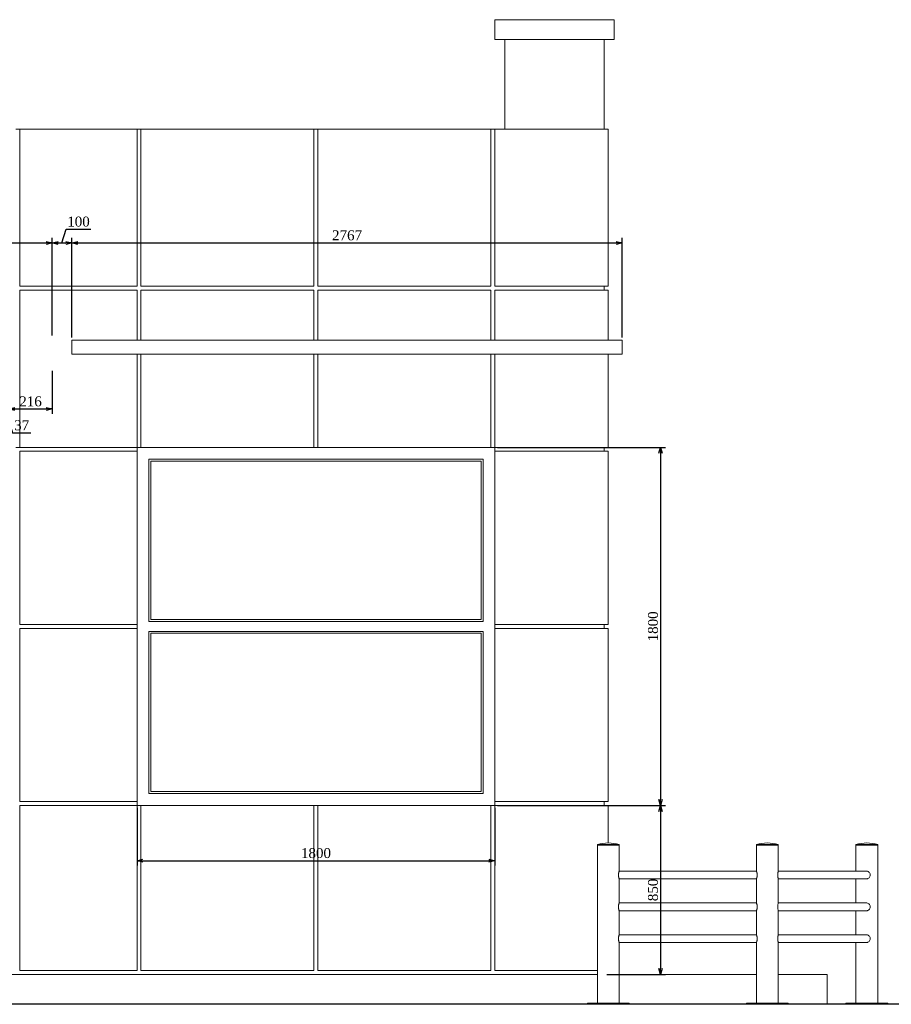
# Model space of a CAD drawing. Header units: millimetres. Extents: x -40905 to 78147, y -92581 to -42687.
# Tile 35 of 38: x 39280 to 43663, y -47637 to -42687. Entities that reach past the tile are written whole.
import ezdxf

# ---------------------------------------------------------------- set-up
doc = ezdxf.new("R2010")
doc.units = ezdxf.units.MM
doc.styles.get("Standard").update_dxf_attribs({"font": 'times.ttf'})
doc.dimstyles.new('ISO-25', dxfattribs={"dimscale": 50, "dimtxt": 2.5, "dimasz": 1.5, "dimexe": 1.25, "dimexo": 0.625, "dimtad": 1, "dimdec": 0, "dimtxsty": 'Standard', "dimblk": 'OPEN30', "dimcen": 2.5, "dimadec": 0, "dimazin": 0, "dimtfac": 1, "dimtdec": 0, "dimtmove": 0, "dimatfit": 3, "dimldrblk": 'OPEN30', "dimfxl": 1, "dimarcsym": 0})

# ---------------------------------------------------------------- blocks, each defined once
blk = doc.blocks.new('A$C58DC4B83')
at = {"color": 0, "linetype": 'Continuous', "lineweight": 0, "extrusion": (0, 1, 0)}
for p, q in [((-13556.6, -19834.3), (-13556.6, -19734.3)), ((-12956.6, -19734.3), (-13556.6, -19734.3)), ((-12956.6, -19834.3), (-12956.6, -19734.3)), ((-13556.6, -19834.3), (-12956.6, -19834.3)), ((-13506.6, -19834.3), (-13506.6, -20284.3)), ((-13006.6, -19834.3), (-13006.6, -20284.3)), ((-15966.6, -20284.3), (-15946.6, -20284.3)), ((-15946.6, -20284.3), (-15356.6, -20284.3)), ((-15946.6, -20284.3), (-15946.6, -21074.3)), ((-15356.6, -20284.3), (-15336.6, -20284.3)), ((-15356.6, -21074.3), (-15356.6, -20284.3)), ((-15336.6, -20284.3), (-14466.6, -20284.3)), ((-15336.6, -20284.3), (-15336.6, -21074.3)), ((-14466.6, -20284.3), (-14446.6, -20284.3)), ((-14466.6, -21074.3), (-14466.6, -20284.3)), ((-14446.6, -20284.3), (-13576.6, -20284.3)), ((-14446.6, -20284.3), (-14446.6, -21074.3)), ((-13576.6, -20284.3), (-13556.6, -20284.3)), ((-13576.6, -21074.3), (-13576.6, -20284.3)), ((-13556.6, -20284.3), (-12986.6, -20284.3)), ((-13556.6, -20284.3), (-13556.6, -21074.3)), ((-12986.6, -20284.3), (-12986.6, -21074.3)), ((-15946.6, -21074.3), (-15356.6, -21074.3)), ((-15336.6, -21074.3), (-14466.6, -21074.3)), ((-14446.6, -21074.3), (-13576.6, -21074.3)), ((-13556.6, -21074.3), (-12986.6, -21074.3)), ((-13006.6, -21094.3), (-13006.6, -21074.3)), ((-15946.6, -21094.3), (-15946.6, -21249)), ((-15356.6, -21094.3), (-15946.6, -21094.3)), ((-15356.6, -21345.1), (-15356.6, -21094.3)), ((-15336.6, -21094.3), (-15336.6, -21345.1)), ((-14466.6, -21094.3), (-15336.6, -21094.3)), ((-14466.6, -21345.1), (-14466.6, -21094.3)), ((-14446.6, -21094.3), (-14446.6, -21345.1)), ((-13576.6, -21094.3), (-14446.6, -21094.3)), ((-13576.6, -21345.1), (-13576.6, -21094.3)), ((-13556.6, -21094.3), (-13556.6, -21345.1)), ((-12986.6, -21094.3), (-13556.6, -21094.3)), ((-12986.6, -21094.3), (-12986.6, -21345.1)), ((-15946.6, -21249), (-15946.6, -21884.3)), ((-15683.9, -21345.1), (-12916.6, -21345.1)), ((-15683.9, -21345.1), (-15683.9, -21415.1)), ((-12916.6, -21345.1), (-12916.6, -21415.1)), ((-12916.6, -21415.1), (-15683.9, -21415.1)), ((-15356.6, -21884.3), (-15356.6, -21415.1)), ((-15336.6, -21415.1), (-15336.6, -21884.3)), ((-14466.6, -21884.3), (-14466.6, -21415.1)), ((-14446.6, -21415.1), (-14446.6, -21884.3)), ((-13576.6, -21884.3), (-13576.6, -21415.1)), ((-13556.6, -21415.1), (-13556.6, -21884.3)), ((-12986.6, -21415.1), (-12986.6, -21884.3)), ((-15946.6, -21884.3), (-15966.6, -21884.3)), ((-15946.6, -21884.3), (-15356.6, -21884.3)), ((-15946.6, -21904.3), (-15946.6, -22774.3)), ((-15356.6, -21904.3), (-15946.6, -21904.3)), ((-15336.6, -21884.3), (-15356.6, -21884.3)), ((-15356.6, -21884.3), (-15356.6, -21904.3)), ((-15356.6, -21884.3), (-15356.6, -23684.3)), ((-15356.6, -22774.3), (-15356.6, -21904.3)), ((-15336.6, -21884.3), (-14466.6, -21884.3)), ((-14446.6, -21884.3), (-14466.6, -21884.3)), ((-14446.6, -21884.3), (-13576.6, -21884.3)), ((-13556.6, -21884.3), (-13576.6, -21884.3)), ((-13556.6, -21884.3), (-12986.6, -21884.3)), ((-13556.6, -21904.3), (-13556.6, -21884.3)), ((-12986.6, -21904.3), (-13556.6, -21904.3)), ((-13556.6, -21904.3), (-13556.6, -22774.3)), ((-13006.6, -21904.3), (-13006.6, -21884.3)), ((-12986.6, -21904.3), (-12986.6, -22774.3)), ((-15296.6, -22759.3), (-15296.6, -21944.3)), ((-15296.6, -21944.3), (-13616.6, -21944.3)), ((-13626.6, -21954.3), (-15286.6, -21954.3)), ((-15286.6, -21954.3), (-15286.6, -22749.3)), ((-13626.6, -22749.3), (-13626.6, -21954.3)), ((-13616.6, -21944.3), (-13616.6, -22759.3)), ((-13616.6, -22759.3), (-15296.6, -22759.3)), ((-15286.6, -22749.3), (-13626.6, -22749.3)), ((-15946.6, -22774.3), (-15356.6, -22774.3)), ((-15946.6, -22794.3), (-15946.6, -23664.3)), ((-15356.6, -22794.3), (-15946.6, -22794.3)), ((-15356.6, -22774.3), (-15356.6, -22794.3)), ((-15356.6, -23664.3), (-15356.6, -22794.3)), ((-15296.6, -23624.3), (-15296.6, -22809.3)), ((-15296.6, -22809.3), (-13616.6, -22809.3)), ((-13626.6, -22819.3), (-15286.6, -22819.3)), ((-15286.6, -22819.3), (-15286.6, -23614.3)), ((-13626.6, -23614.3), (-13626.6, -22819.3)), ((-13616.6, -22809.3), (-13616.6, -23624.3)), ((-13556.6, -22774.3), (-12986.6, -22774.3)), ((-13556.6, -22794.3), (-13556.6, -22774.3)), ((-12986.6, -22794.3), (-13556.6, -22794.3)), ((-13556.6, -22794.3), (-13556.6, -23664.3)), ((-13006.6, -22794.3), (-13006.6, -22774.3)), ((-12986.6, -22794.3), (-12986.6, -23664.3)), ((-13616.6, -23624.3), (-15296.6, -23624.3)), ((-15286.6, -23614.3), (-13626.6, -23614.3)), ((-15946.6, -23664.3), (-15356.6, -23664.3)), ((-15356.6, -23684.3), (-15946.6, -23684.3)), ((-15946.6, -23684.3), (-15946.6, -24514.3)), ((-15356.6, -23664.3), (-15356.6, -23684.3)), ((-15356.6, -24514.3), (-15356.6, -23684.3)), ((-15356.6, -23684.3), (-15336.6, -23684.3)), ((-15336.6, -23684.3), (-15336.6, -24514.3)), ((-14466.6, -23684.3), (-15336.6, -23684.3)), ((-14466.6, -24514.3), (-14466.6, -23684.3)), ((-14466.6, -23684.3), (-14446.6, -23684.3)), ((-14446.6, -23684.3), (-14446.6, -24514.3)), ((-13576.6, -23684.3), (-14446.6, -23684.3)), ((-13576.6, -24514.3), (-13576.6, -23684.3)), ((-13576.6, -23684.3), (-13556.6, -23684.3)), ((-13556.6, -23664.3), (-12986.6, -23664.3)), ((-13556.6, -23684.3), (-13556.6, -23664.3)), ((-13556.6, -23684.3), (-13556.6, -24514.3)), ((-12986.6, -23684.3), (-13556.6, -23684.3)), ((-13006.6, -23664.3), (-13006.6, -23684.3)), ((-12986.6, -23684.3), (-12986.6, -23873)), ((-13041.6, -23881.3), (-12931.6, -23881.3)), ((-13041.6, -23881.3), (-13041.6, -23882.3)), ((-13041.6, -23882.3), (-12931.6, -23882.3)), ((-13025.5, -23884.3), (-13041.6, -23884.3)), ((-13041.6, -23884.3), (-13041.6, -24679.3)), ((-13038.6, -23882.3), (-13038.6, -23884.3)), ((-12931.6, -23884.3), (-13025.5, -23884.3)), ((-12934.6, -23882.3), (-12934.6, -23884.3)), ((-12931.6, -23881.3), (-12931.6, -23882.3)), ((-12931.6, -23884.3), (-12931.6, -24014.3)), ((-12241.6, -23881.3), (-12131.6, -23881.3)), ((-12241.6, -23881.3), (-12241.6, -23882.3)), ((-12241.6, -23882.3), (-12131.6, -23882.3)), ((-12225.5, -23884.3), (-12241.6, -23884.3)), ((-12241.6, -23884.3), (-12241.6, -24014.3)), ((-12238.6, -23882.3), (-12238.6, -23884.3)), ((-12131.6, -23884.3), (-12225.5, -23884.3)), ((-12134.6, -23882.3), (-12134.6, -23884.3)), ((-12131.6, -23881.3), (-12131.6, -23882.3)), ((-12131.6, -23884.3), (-12131.6, -24014.6)), ((-11686.6, -23881.3), (-11741.6, -23881.3)), ((-11741.6, -23882.3), (-11741.6, -23881.3)), ((-11686.6, -23882.3), (-11741.6, -23882.3)), ((-11741.6, -23884.3), (-11631.6, -23884.3)), ((-11741.6, -24014.3), (-11741.6, -23884.3)), ((-11738.6, -23884.3), (-11738.6, -23882.3)), ((-11631.6, -23881.3), (-11686.6, -23881.3)), ((-11631.6, -23882.3), (-11686.6, -23882.3)), ((-11634.6, -23884.3), (-11634.6, -23882.3)), ((-11631.6, -23882.3), (-11631.6, -23881.3)), ((-11631.6, -24679.3), (-11631.6, -23884.3)), ((-12241.6, -24014.3), (-12931.6, -24014.3)), ((-12931.6, -24054.3), (-12931.6, -24174.3)), ((-12241.6, -24054.3), (-12931.6, -24054.3)), ((-12241.6, -24054.3), (-12241.6, -24174.3)), ((-11689.6, -24014.3), (-12131.6, -24014.3)), ((-12131.6, -24054.1), (-12131.6, -24174.6)), ((-12131.6, -24054.3), (-11689.6, -24054.3)), ((-11741.6, -24174.3), (-11741.6, -24054.3)), ((-12241.6, -24174.3), (-12931.6, -24174.3)), ((-11689.6, -24174.3), (-12131.6, -24174.3)), ((-12931.6, -24214.3), (-12931.6, -24334.3)), ((-12241.6, -24214.3), (-12931.6, -24214.3)), ((-12241.6, -24214.3), (-12241.6, -24334.3)), ((-12131.6, -24214.1), (-12131.6, -24334.6)), ((-12131.6, -24214.3), (-11689.6, -24214.3)), ((-11741.6, -24334.3), (-11741.6, -24214.3)), ((-12241.6, -24334.3), (-12931.6, -24334.3)), ((-11689.6, -24334.3), (-12131.6, -24334.3)), ((-12931.6, -24374.3), (-12931.6, -24679.3)), ((-12241.6, -24374.3), (-12931.6, -24374.3)), ((-12241.6, -24374.3), (-12241.6, -24679.3)), ((-12131.6, -24374.1), (-12131.6, -24679.3)), ((-12131.6, -24374.3), (-11689.6, -24374.3)), ((-11741.6, -24679.3), (-11741.6, -24374.3)), ((-25831.6, -24534.3), (-13041.6, -24534.3)), ((-15946.6, -24514.3), (-15356.6, -24514.3)), ((-15336.6, -24514.3), (-14466.6, -24514.3)), ((-14446.6, -24514.3), (-13576.6, -24514.3)), ((-13556.6, -24514.3), (-13041.6, -24514.3)), ((-12931.6, -24534.3), (-12241.6, -24534.3)), ((-11886.6, -24534.3), (-12131.6, -24534.3)), ((-11886.6, -24684.3), (-11886.6, -24534.3)), ((-12881.6, -24679.3), (-13091.6, -24679.3)), ((-13091.6, -24684.3), (-13091.6, -24679.3)), ((-12881.6, -24684.3), (-12881.6, -24679.3)), ((-12081.6, -24679.3), (-12291.6, -24679.3)), ((-12291.6, -24684.3), (-12291.6, -24679.3)), ((-12081.6, -24684.3), (-12081.6, -24679.3)), ((-11791.6, -24679.3), (-11581.6, -24679.3)), ((-11791.6, -24679.3), (-11791.6, -24684.3)), ((-11581.6, -24679.3), (-11581.6, -24684.3))]:
    blk.add_line(p, q, dxfattribs=at)
at = {"color": 0, "linetype": 'Continuous', "lineweight": 30, "extrusion": (0, 1, 0)}
blk.add_line((-7761.7, -24684.3), (-31111.4, -24684.3), dxfattribs=at)
at = {"color": 0, "linetype": 'Continuous', "lineweight": 0, "extrusion": (0, 0, -1)}
for centre in [(12986.6, -24058), (12186.6, -24058), (11686.6, -24058)]:
    blk.add_arc(centre, 185, 72.7047, 107.2953, dxfattribs=at)
at = {"color": 0, "linetype": 'Continuous', "lineweight": 0}
for points, knots in [([(-12931.6, -24014.3), (-12931.6, -24014.3), (-12931.6, -24014.4), (-12931.6, -24014.5), (-12931.7, -24014.6), (-12931.8, -24015), (-12932, -24015.4), (-12932.3, -24016.4), (-12932.5, -24017), (-12933, -24018.5), (-12933.2, -24019.3), (-12933.7, -24021.1), (-12933.9, -24022.1), (-12934.4, -24024.2), (-12934.6, -24025.4), (-12935, -24027.9), (-12935.1, -24029.2), (-12935.3, -24031.1), (-12935.3, -24031.8), (-12935.3, -24033.1), (-12935.4, -24033.7), (-12935.4, -24035), (-12935.3, -24035.6), (-12935.3, -24036.9), (-12935.3, -24037.6), (-12935.1, -24039.5), (-12935, -24040.8), (-12934.6, -24043.3), (-12934.4, -24044.4), (-12933.9, -24046.6), (-12933.7, -24047.6), (-12933.2, -24049.4), (-12933, -24050.2), (-12932.5, -24051.7), (-12932.3, -24052.3), (-12932, -24053.3), (-12931.8, -24053.7), (-12931.7, -24054.1), (-12931.6, -24054.2), (-12931.6, -24054.3), (-12931.6, -24054.3), (-12931.6, -24054.3)], [30.439541, 30.439541, 30.439541, 30.439541, 32.341373, 32.341373, 34.243206, 34.243206, 38.046871, 38.046871, 41.850536, 41.850536, 45.654202, 45.654202, 49.460422, 49.460422, 53.266642, 53.266642, 57.072862, 57.072862, 58.975972, 58.975972, 60.879082, 60.879082, 62.782192, 62.782192, 64.685302, 64.685302, 68.491522, 68.491522, 72.297742, 72.297742, 76.103962, 76.103962, 79.907627, 79.907627, 83.711292, 83.711292, 87.514957, 87.514957, 89.41679, 89.41679, 91.318623, 91.318623, 91.318623, 91.318623]), ([(-12241.6, -24054.3), (-12241.6, -24054.3), (-12241.6, -24054.3), (-12241.5, -24054.2), (-12241.5, -24054.1), (-12241.4, -24053.7), (-12241.2, -24053.3), (-12240.9, -24052.3), (-12240.7, -24051.7), (-12240.2, -24050.2), (-12240, -24049.4), (-12239.5, -24047.6), (-12239.3, -24046.6), (-12238.8, -24044.4), (-12238.6, -24043.3), (-12238.2, -24040.8), (-12238.1, -24039.5), (-12237.9, -24037.6), (-12237.9, -24036.9), (-12237.8, -24035.6), (-12237.8, -24035), (-12237.8, -24033.7), (-12237.8, -24033.1), (-12237.9, -24031.8), (-12237.9, -24031.1), (-12238.1, -24029.2), (-12238.2, -24027.9), (-12238.6, -24025.4), (-12238.8, -24024.2), (-12239.3, -24022.1), (-12239.5, -24021.1), (-12240, -24019.3), (-12240.2, -24018.5), (-12240.7, -24017), (-12240.9, -24016.4), (-12241.2, -24015.4), (-12241.4, -24015), (-12241.5, -24014.6), (-12241.5, -24014.5), (-12241.6, -24014.4), (-12241.6, -24014.3), (-12241.6, -24014.3)], [30.439541, 30.439541, 30.439541, 30.439541, 32.341373, 32.341373, 34.243206, 34.243206, 38.046871, 38.046871, 41.850536, 41.850536, 45.654202, 45.654202, 49.460422, 49.460422, 53.266642, 53.266642, 57.072862, 57.072862, 58.975972, 58.975972, 60.879082, 60.879082, 62.782192, 62.782192, 64.685302, 64.685302, 68.491522, 68.491522, 72.297742, 72.297742, 76.103962, 76.103962, 79.907627, 79.907627, 83.711292, 83.711292, 87.514957, 87.514957, 89.41679, 89.41679, 91.318623, 91.318623, 91.318623, 91.318623]), ([(-12131.6, -24014.6), (-12131.6, -24014.6), (-12131.6, -24014.6), (-12131.6, -24015), (-12131.8, -24015.9), (-12132.4, -24018.5), (-12132.8, -24020.3), (-12133.6, -24024.3), (-12133.9, -24026.5), (-12134.3, -24031), (-12134.4, -24033.3), (-12134.3, -24038.1), (-12134.1, -24040.5), (-12133.5, -24045.2), (-12133, -24047.4), (-12132.2, -24050.9), (-12131.9, -24052.2), (-12131.6, -24053.5), (-12131.6, -24053.9), (-12131.6, -24054.1)], [-60.888991, -60.888991, -60.888991, -60.888991, -60.83139, -60.83139, -52.95592, -52.95592, -44.91917, -44.91917, -37.645093, -37.645093, -30.686738, -30.686738, -23.172639, -23.172639, -14.910287, -14.910287, -7.2675, -7.2675, -3.049778, -3.049778, -3.049778, -3.049778]), ([(-11689.6, -24054.3), (-11688.2, -24054.3), (-11686.8, -24054.2), (-11684, -24053.6), (-11682.7, -24053.2), (-11679, -24051.6), (-11676.8, -24050), (-11673.2, -24046.4), (-11671.8, -24044.3), (-11669.9, -24039.9), (-11669.3, -24037.6), (-11669.1, -24033.2), (-11669.4, -24031.1), (-11670.7, -24026.6), (-11671.9, -24024.2), (-11675.1, -24020.1), (-11677.1, -24018.4), (-11681.5, -24015.9), (-11683.8, -24015), (-11687.4, -24014.4), (-11688.5, -24014.3), (-11689.6, -24014.3)], [-127.287553, -127.287553, -127.287553, -127.287553, -123.014877, -123.014877, -118.864132, -118.864132, -110.847639, -110.847639, -103.344585, -103.344585, -96.263296, -96.263296, -89.987764, -89.987764, -82.101473, -82.101473, -74.133579, -74.133579, -66.775888, -66.775888, -63.386007, -63.386007, -63.386007, -63.386007]), ([(-12931.6, -24174.3), (-12931.6, -24174.3), (-12931.6, -24174.4), (-12931.6, -24174.5), (-12931.7, -24174.6), (-12931.8, -24175), (-12932, -24175.4), (-12932.3, -24176.4), (-12932.5, -24177), (-12933, -24178.5), (-12933.2, -24179.3), (-12933.7, -24181.1), (-12933.9, -24182.1), (-12934.4, -24184.2), (-12934.6, -24185.4), (-12935, -24187.9), (-12935.1, -24189.2), (-12935.3, -24191.1), (-12935.3, -24191.8), (-12935.3, -24193.1), (-12935.4, -24193.7), (-12935.4, -24195), (-12935.3, -24195.6), (-12935.3, -24196.9), (-12935.3, -24197.6), (-12935.1, -24199.5), (-12935, -24200.8), (-12934.6, -24203.3), (-12934.4, -24204.4), (-12933.9, -24206.6), (-12933.7, -24207.6), (-12933.2, -24209.4), (-12933, -24210.2), (-12932.5, -24211.7), (-12932.3, -24212.3), (-12932, -24213.3), (-12931.8, -24213.7), (-12931.7, -24214.1), (-12931.6, -24214.2), (-12931.6, -24214.3), (-12931.6, -24214.3), (-12931.6, -24214.3)], [30.439541, 30.439541, 30.439541, 30.439541, 32.341373, 32.341373, 34.243206, 34.243206, 38.046871, 38.046871, 41.850536, 41.850536, 45.654202, 45.654202, 49.460422, 49.460422, 53.266642, 53.266642, 57.072862, 57.072862, 58.975972, 58.975972, 60.879082, 60.879082, 62.782192, 62.782192, 64.685302, 64.685302, 68.491522, 68.491522, 72.297742, 72.297742, 76.103962, 76.103962, 79.907627, 79.907627, 83.711292, 83.711292, 87.514957, 87.514957, 89.41679, 89.41679, 91.318623, 91.318623, 91.318623, 91.318623]), ([(-12241.6, -24214.3), (-12241.6, -24214.3), (-12241.6, -24214.3), (-12241.5, -24214.2), (-12241.5, -24214.1), (-12241.4, -24213.7), (-12241.2, -24213.3), (-12240.9, -24212.3), (-12240.7, -24211.7), (-12240.2, -24210.2), (-12240, -24209.4), (-12239.5, -24207.6), (-12239.3, -24206.6), (-12238.8, -24204.4), (-12238.6, -24203.3), (-12238.2, -24200.8), (-12238.1, -24199.5), (-12237.9, -24197.6), (-12237.9, -24196.9), (-12237.8, -24195.6), (-12237.8, -24195), (-12237.8, -24193.7), (-12237.8, -24193.1), (-12237.9, -24191.8), (-12237.9, -24191.1), (-12238.1, -24189.2), (-12238.2, -24187.9), (-12238.6, -24185.4), (-12238.8, -24184.2), (-12239.3, -24182.1), (-12239.5, -24181.1), (-12240, -24179.3), (-12240.2, -24178.5), (-12240.7, -24177), (-12240.9, -24176.4), (-12241.2, -24175.4), (-12241.4, -24175), (-12241.5, -24174.6), (-12241.5, -24174.5), (-12241.6, -24174.4), (-12241.6, -24174.3), (-12241.6, -24174.3)], [30.439541, 30.439541, 30.439541, 30.439541, 32.341373, 32.341373, 34.243206, 34.243206, 38.046871, 38.046871, 41.850536, 41.850536, 45.654202, 45.654202, 49.460422, 49.460422, 53.266642, 53.266642, 57.072862, 57.072862, 58.975972, 58.975972, 60.879082, 60.879082, 62.782192, 62.782192, 64.685302, 64.685302, 68.491522, 68.491522, 72.297742, 72.297742, 76.103962, 76.103962, 79.907627, 79.907627, 83.711292, 83.711292, 87.514957, 87.514957, 89.41679, 89.41679, 91.318623, 91.318623, 91.318623, 91.318623]), ([(-12131.6, -24174.6), (-12131.6, -24174.6), (-12131.6, -24174.6), (-12131.6, -24175), (-12131.8, -24175.9), (-12132.4, -24178.5), (-12132.8, -24180.3), (-12133.6, -24184.3), (-12133.9, -24186.5), (-12134.3, -24191), (-12134.4, -24193.3), (-12134.3, -24198.1), (-12134.1, -24200.5), (-12133.5, -24205.2), (-12133, -24207.4), (-12132.2, -24210.9), (-12131.9, -24212.2), (-12131.6, -24213.5), (-12131.6, -24213.9), (-12131.6, -24214.1)], [-60.888991, -60.888991, -60.888991, -60.888991, -60.83139, -60.83139, -52.95592, -52.95592, -44.91917, -44.91917, -37.645093, -37.645093, -30.686738, -30.686738, -23.172639, -23.172639, -14.910287, -14.910287, -7.2675, -7.2675, -3.049778, -3.049778, -3.049778, -3.049778]), ([(-11689.6, -24214.3), (-11688.2, -24214.3), (-11686.8, -24214.2), (-11684, -24213.6), (-11682.7, -24213.2), (-11679, -24211.6), (-11676.8, -24210), (-11673.2, -24206.4), (-11671.8, -24204.3), (-11669.9, -24199.9), (-11669.3, -24197.6), (-11669.1, -24193.2), (-11669.4, -24191.1), (-11670.7, -24186.6), (-11671.9, -24184.2), (-11675.1, -24180.1), (-11677.1, -24178.4), (-11681.5, -24175.9), (-11683.8, -24175), (-11687.4, -24174.4), (-11688.5, -24174.3), (-11689.6, -24174.3)], [-127.287553, -127.287553, -127.287553, -127.287553, -123.014877, -123.014877, -118.864132, -118.864132, -110.847639, -110.847639, -103.344585, -103.344585, -96.263296, -96.263296, -89.987763, -89.987763, -82.101473, -82.101473, -74.133579, -74.133579, -66.775888, -66.775888, -63.386007, -63.386007, -63.386007, -63.386007]), ([(-12931.6, -24334.3), (-12931.6, -24334.3), (-12931.6, -24334.4), (-12931.6, -24334.5), (-12931.7, -24334.6), (-12931.8, -24335), (-12932, -24335.4), (-12932.3, -24336.4), (-12932.5, -24337), (-12933, -24338.5), (-12933.2, -24339.3), (-12933.7, -24341.1), (-12933.9, -24342.1), (-12934.4, -24344.2), (-12934.6, -24345.4), (-12935, -24347.9), (-12935.1, -24349.2), (-12935.3, -24351.1), (-12935.3, -24351.8), (-12935.3, -24353.1), (-12935.4, -24353.7), (-12935.4, -24355), (-12935.3, -24355.6), (-12935.3, -24356.9), (-12935.3, -24357.6), (-12935.1, -24359.5), (-12935, -24360.8), (-12934.6, -24363.3), (-12934.4, -24364.4), (-12933.9, -24366.6), (-12933.7, -24367.6), (-12933.2, -24369.4), (-12933, -24370.2), (-12932.5, -24371.7), (-12932.3, -24372.3), (-12932, -24373.3), (-12931.8, -24373.7), (-12931.7, -24374.1), (-12931.6, -24374.2), (-12931.6, -24374.3), (-12931.6, -24374.3), (-12931.6, -24374.3)], [30.439541, 30.439541, 30.439541, 30.439541, 32.341373, 32.341373, 34.243206, 34.243206, 38.046871, 38.046871, 41.850536, 41.850536, 45.654202, 45.654202, 49.460422, 49.460422, 53.266642, 53.266642, 57.072862, 57.072862, 58.975972, 58.975972, 60.879082, 60.879082, 62.782192, 62.782192, 64.685302, 64.685302, 68.491522, 68.491522, 72.297742, 72.297742, 76.103962, 76.103962, 79.907627, 79.907627, 83.711292, 83.711292, 87.514957, 87.514957, 89.41679, 89.41679, 91.318623, 91.318623, 91.318623, 91.318623]), ([(-12241.6, -24374.3), (-12241.6, -24374.3), (-12241.6, -24374.3), (-12241.5, -24374.2), (-12241.5, -24374.1), (-12241.4, -24373.7), (-12241.2, -24373.3), (-12240.9, -24372.3), (-12240.7, -24371.7), (-12240.2, -24370.2), (-12240, -24369.4), (-12239.5, -24367.6), (-12239.3, -24366.6), (-12238.8, -24364.4), (-12238.6, -24363.3), (-12238.2, -24360.8), (-12238.1, -24359.5), (-12237.9, -24357.6), (-12237.9, -24356.9), (-12237.8, -24355.6), (-12237.8, -24355), (-12237.8, -24353.7), (-12237.8, -24353.1), (-12237.9, -24351.8), (-12237.9, -24351.1), (-12238.1, -24349.2), (-12238.2, -24347.9), (-12238.6, -24345.4), (-12238.8, -24344.2), (-12239.3, -24342.1), (-12239.5, -24341.1), (-12240, -24339.3), (-12240.2, -24338.5), (-12240.7, -24337), (-12240.9, -24336.4), (-12241.2, -24335.4), (-12241.4, -24335), (-12241.5, -24334.6), (-12241.5, -24334.5), (-12241.6, -24334.4), (-12241.6, -24334.3), (-12241.6, -24334.3)], [30.439541, 30.439541, 30.439541, 30.439541, 32.341373, 32.341373, 34.243206, 34.243206, 38.046871, 38.046871, 41.850536, 41.850536, 45.654202, 45.654202, 49.460422, 49.460422, 53.266642, 53.266642, 57.072862, 57.072862, 58.975972, 58.975972, 60.879082, 60.879082, 62.782192, 62.782192, 64.685302, 64.685302, 68.491522, 68.491522, 72.297742, 72.297742, 76.103962, 76.103962, 79.907627, 79.907627, 83.711292, 83.711292, 87.514957, 87.514957, 89.41679, 89.41679, 91.318623, 91.318623, 91.318623, 91.318623]), ([(-12131.6, -24334.6), (-12131.6, -24334.6), (-12131.6, -24334.6), (-12131.6, -24335), (-12131.8, -24335.9), (-12132.4, -24338.5), (-12132.8, -24340.3), (-12133.6, -24344.3), (-12133.9, -24346.5), (-12134.3, -24351), (-12134.4, -24353.3), (-12134.3, -24358.1), (-12134.1, -24360.5), (-12133.5, -24365.2), (-12133, -24367.4), (-12132.2, -24370.9), (-12131.9, -24372.2), (-12131.6, -24373.5), (-12131.6, -24373.9), (-12131.6, -24374.1)], [-60.888991, -60.888991, -60.888991, -60.888991, -60.83139, -60.83139, -52.95592, -52.95592, -44.91917, -44.91917, -37.645093, -37.645093, -30.686738, -30.686738, -23.172639, -23.172639, -14.910287, -14.910287, -7.2675, -7.2675, -3.049778, -3.049778, -3.049778, -3.049778]), ([(-11689.6, -24374.3), (-11688.2, -24374.3), (-11686.8, -24374.2), (-11684, -24373.6), (-11682.7, -24373.2), (-11679, -24371.6), (-11676.8, -24370), (-11673.2, -24366.4), (-11671.8, -24364.3), (-11669.9, -24359.9), (-11669.3, -24357.6), (-11669.1, -24353.2), (-11669.4, -24351.1), (-11670.7, -24346.6), (-11671.9, -24344.2), (-11675.1, -24340.1), (-11677.1, -24338.4), (-11681.5, -24335.9), (-11683.8, -24335), (-11687.4, -24334.4), (-11688.5, -24334.3), (-11689.6, -24334.3)], [-127.287553, -127.287553, -127.287553, -127.287553, -123.014877, -123.014877, -118.864132, -118.864132, -110.847639, -110.847639, -103.344585, -103.344585, -96.263296, -96.263296, -89.987764, -89.987764, -82.101473, -82.101473, -74.133579, -74.133579, -66.775888, -66.775888, -63.386007, -63.386007, -63.386007, -63.386007])]:
    blk.add_open_spline(points, degree=3, knots=knots, dxfattribs=at)
blk = doc.blocks.new('_Open30')
at = {"color": 0, "linetype": 'ByBlock', "lineweight": -2}
for p, q in [((-1, 0.27), (0, 0)), ((0, 0), (-1, -0.27)), ((0, 0), (-1, 0))]:
    blk.add_line(p, q, dxfattribs=at)
blk = doc.blocks.new('*D210')
at = {"color": 0, "lineweight": -2, "transparency": 16777216}
for p, q in [((38056.8, -44260.7), (38056.8, -43784)), ((39442.3, -44274.1), (39442.3, -43784)), ((38086.8, -43809), (39412.3, -43809))]:
    blk.add_line(p, q, dxfattribs=at)
at = {"layer": 'Defpoints', "color": 0, "lineweight": 5, "transparency": 16777216}
for p in [(39442.3, -43809), (38056.8, -44273.2), (39442.3, -44286.6)]:
    blk.add_point(p, dxfattribs=at)
at = {"color": 0, "lineweight": -2, "transparency": 16777216, "xscale": 30, "yscale": 30, "zscale": 30, "rotation": 180}
blk.add_blockref('_Open30', (38056.8, -43809), dxfattribs=at)
at = {"color": 0, "lineweight": -2, "transparency": 16777216, "xscale": 30, "yscale": 30, "zscale": 30}
blk.add_blockref('_Open30', (39442.3, -43809), dxfattribs=at)
at = {"color": 0, "lineweight": 5, "transparency": 16777216, "insert": (38749.5, -43771.1), "char_height": 50, "attachment_point": 5}
blk.add_mtext('1385', dxfattribs=at)
blk = doc.blocks.new('*D211')
at = {"color": 0, "lineweight": -2, "transparency": 16777216}
for p, q in [((39492.3, -43809), (39513, -43739.9)), ((39513, -43739.9), (39637.5, -43739.9)), ((39442.3, -44274.1), (39442.3, -43784)), ((39542.3, -44284.9), (39542.3, -43784)), ((39472.3, -43809), (39512.3, -43809))]:
    blk.add_line(p, q, dxfattribs=at)
at = {"layer": 'Defpoints', "color": 0, "lineweight": 5, "transparency": 16777216}
for p in [(39542.3, -43809), (39442.3, -44286.6), (39542.3, -44297.4)]:
    blk.add_point(p, dxfattribs=at)
at = {"color": 0, "lineweight": -2, "transparency": 16777216, "xscale": 30, "yscale": 30, "zscale": 30, "rotation": 180}
blk.add_blockref('_Open30', (39442.3, -43809), dxfattribs=at)
at = {"color": 0, "lineweight": -2, "transparency": 16777216, "xscale": 30, "yscale": 30, "zscale": 30}
blk.add_blockref('_Open30', (39542.3, -43809), dxfattribs=at)
at = {"color": 0, "lineweight": 5, "transparency": 16777216, "insert": (39575.3, -43701.9), "char_height": 50, "attachment_point": 5}
blk.add_mtext('100', dxfattribs=at)
blk = doc.blocks.new('*D212')
at = {"color": 0, "lineweight": -2, "transparency": 16777216}
for p, q in [((39542.3, -44284.9), (39542.3, -43784)), ((42309.5, -44284.9), (42309.5, -43784)), ((39572.3, -43809), (42279.5, -43809))]:
    blk.add_line(p, q, dxfattribs=at)
at = {"layer": 'Defpoints', "color": 0, "lineweight": 5, "transparency": 16777216}
for p in [(42309.5, -43809), (39542.3, -44297.4), (42309.5, -44297.4)]:
    blk.add_point(p, dxfattribs=at)
at = {"color": 0, "lineweight": -2, "transparency": 16777216, "xscale": 30, "yscale": 30, "zscale": 30, "rotation": 180}
blk.add_blockref('_Open30', (39542.3, -43809), dxfattribs=at)
at = {"color": 0, "lineweight": -2, "transparency": 16777216, "xscale": 30, "yscale": 30, "zscale": 30}
blk.add_blockref('_Open30', (42309.5, -43809), dxfattribs=at)
at = {"color": 0, "lineweight": 5, "transparency": 16777216, "insert": (40925.9, -43771), "char_height": 50, "attachment_point": 5}
blk.add_mtext('2767', dxfattribs=at)
blk = doc.blocks.new('*D226')
at = {"color": 0, "lineweight": -2, "transparency": 16777216}
for p, q in [((41682, -44836.6), (42527.6, -44836.6)), ((42502.6, -44866.6), (42502.6, -46606.6)), ((41682, -46636.6), (42527.6, -46636.6))]:
    blk.add_line(p, q, dxfattribs=at)
at = {"layer": 'Defpoints', "color": 0, "lineweight": 5, "transparency": 16777216}
for p in [(41669.5, -44836.6), (41669.5, -46636.6), (42502.6, -46636.6)]:
    blk.add_point(p, dxfattribs=at)
at = {"color": 0, "lineweight": -2, "transparency": 16777216, "xscale": 30, "yscale": 30, "zscale": 30}
for p, rotation in [((42502.6, -44836.6), 90), ((42502.6, -46636.6), 270)]:
    blk.add_blockref('_Open30', p, dxfattribs=dict(at, rotation=rotation))
at = {"color": 0, "lineweight": 5, "transparency": 16777216, "insert": (42464.6, -45736.6), "char_height": 50, "attachment_point": 5, "rotation": 90}
blk.add_mtext('1800', dxfattribs=at)
blk = doc.blocks.new('*D227')
at = {"color": 0, "lineweight": -2, "transparency": 16777216}
for p, q in [((41682, -46636.6), (42527.6, -46636.6)), ((42502.6, -46666.6), (42502.6, -47456.6)), ((42232, -47486.6), (42527.6, -47486.6))]:
    blk.add_line(p, q, dxfattribs=at)
at = {"layer": 'Defpoints', "color": 0, "lineweight": 5, "transparency": 16777216}
for p in [(41669.5, -46636.6), (42219.5, -47486.6), (42502.6, -47486.6)]:
    blk.add_point(p, dxfattribs=at)
at = {"color": 0, "lineweight": -2, "transparency": 16777216, "xscale": 30, "yscale": 30, "zscale": 30}
for p, rotation in [((42502.6, -46636.6), 90), ((42502.6, -47486.6), 270)]:
    blk.add_blockref('_Open30', p, dxfattribs=dict(at, rotation=rotation))
at = {"color": 0, "lineweight": 5, "transparency": 16777216, "insert": (42464.6, -47061.6), "char_height": 50, "attachment_point": 5, "rotation": 90}
blk.add_mtext('850', dxfattribs=at)
blk = doc.blocks.new('*D229')
at = {"color": 0, "lineweight": -2, "transparency": 16777216}
for p, q in [((39869.5, -46649.1), (39869.5, -46939.5)), ((41669.5, -46649.1), (41669.5, -46939.5)), ((39899.5, -46914.5), (41639.5, -46914.5))]:
    blk.add_line(p, q, dxfattribs=at)
at = {"layer": 'Defpoints', "color": 0, "lineweight": 5, "transparency": 16777216}
for p in [(39869.5, -46636.6), (41669.5, -46636.6), (41669.5, -46914.5)]:
    blk.add_point(p, dxfattribs=at)
at = {"color": 0, "lineweight": -2, "transparency": 16777216, "xscale": 30, "yscale": 30, "zscale": 30, "rotation": 180}
blk.add_blockref('_Open30', (39869.5, -46914.5), dxfattribs=at)
at = {"color": 0, "lineweight": -2, "transparency": 16777216, "xscale": 30, "yscale": 30, "zscale": 30}
blk.add_blockref('_Open30', (41669.5, -46914.5), dxfattribs=at)
at = {"color": 0, "lineweight": 5, "transparency": 16777216, "insert": (40769.5, -46876.6), "char_height": 50, "attachment_point": 5}
blk.add_mtext('1800', dxfattribs=at)
blk = doc.blocks.new('*D224')
at = {"color": 0, "lineweight": -2, "transparency": 16777216}
for p, q in [((39225.9, -44452.5), (39225.9, -44668.7)), ((39442.3, -44452.5), (39442.3, -44668.7)), ((39255.9, -44643.7), (39412.3, -44643.7))]:
    blk.add_line(p, q, dxfattribs=at)
at = {"layer": 'Defpoints', "color": 0, "lineweight": 5, "transparency": 16777216}
for p in [(39225.9, -44440), (39442.3, -44440), (39442.3, -44643.7)]:
    blk.add_point(p, dxfattribs=at)
at = {"color": 0, "lineweight": -2, "transparency": 16777216, "xscale": 30, "yscale": 30, "zscale": 30, "rotation": 180}
blk.add_blockref('_Open30', (39225.9, -44643.7), dxfattribs=at)
at = {"color": 0, "lineweight": -2, "transparency": 16777216, "xscale": 30, "yscale": 30, "zscale": 30}
blk.add_blockref('_Open30', (39442.3, -44643.7), dxfattribs=at)
at = {"color": 0, "lineweight": 5, "transparency": 16777216, "insert": (39334.1, -44605.7), "char_height": 50, "attachment_point": 5}
blk.add_mtext('216', dxfattribs=at)
blk = doc.blocks.new('*D225')
at = {"color": 0, "lineweight": -2, "transparency": 16777216}
for p, q in [((39189, -44394.8), (39189, -44668.7)), ((39225.9, -44452.5), (39225.9, -44668.7)), ((39159, -44643.7), (39129, -44643.7)), ((39189, -44643.7), (39225.9, -44643.7)), ((39189, -44643.7), (39225.9, -44643.7)), ((39207.5, -44643.7), (39243.5, -44763.9)), ((39255.9, -44643.7), (39285.9, -44643.7)), ((39243.5, -44763.9), (39336.1, -44763.9))]:
    blk.add_line(p, q, dxfattribs=at)
at = {"layer": 'Defpoints', "color": 0, "lineweight": 5, "transparency": 16777216}
for p in [(39189, -44382.3), (39225.9, -44440), (39225.9, -44643.7)]:
    blk.add_point(p, dxfattribs=at)
at = {"color": 0, "lineweight": -2, "transparency": 16777216, "xscale": 30, "yscale": 30, "zscale": 30}
blk.add_blockref('_Open30', (39189, -44643.7), dxfattribs=at)
at = {"color": 0, "lineweight": -2, "transparency": 16777216, "xscale": 30, "yscale": 30, "zscale": 30, "rotation": 180}
blk.add_blockref('_Open30', (39225.9, -44643.7), dxfattribs=at)
at = {"color": 0, "lineweight": 5, "transparency": 16777216, "insert": (39289.8, -44725.9), "char_height": 50, "attachment_point": 5}
blk.add_mtext('37', dxfattribs=at)

msp = doc.modelspace()

# ---------------------------------------------------------------- block references
at = {"lineweight": 5}
msp.add_blockref('A$C58DC4B83', (55226.1, -22952.3, -2612.8), dxfattribs=at)

# ---------------------------------------------------------------- dimensions: what is measured, and where the dimension line sits
at = {"color": 1, "lineweight": 5}
for base, p1, p2, picture, middle in [((39542.3, -43809, -2612.8), (39442.3, -44286.6, -2612.8), (39542.3, -44297.4, -2612.8), '*D211', (39525.5, -43701.9, -2612.8)), ((39442.2719, -43809.0416, -2612.7753), (38056.8056, -44273.2473, -2612.7753), (39442.2719, -44286.5506, -2612.7753), '*D210', (38749.5388, -43771.109, -2612.7753)), ((42309.5, -43809, -2612.8), (39542.3, -44297.4, -2612.8), (42309.5, -44297.4, -2612.8), '*D212', (40925.9, -43771, -2612.8)), ((39225.9, -44643.7, -2612.8), (39189, -44382.3, -2612.8), (39225.9, -44440, -2612.8), '*D225', (39256, -44725.9, -2612.8)), ((39442.3, -44643.7, -2612.8), (39225.9, -44440, -2612.8), (39442.3, -44440, -2612.8), '*D224', (39334.1, -44605.7, -2612.8)), ((41669.5, -46914.5, -2612.8), (39869.5, -46636.6, -2612.8), (41669.5, -46636.6, -2612.8), '*D229', (40769.5, -46876.6, -2612.8))]:
    dim = msp.add_linear_dim(base=base, p1=p1, p2=p2, dimstyle='ISO-25', override={"dimscale": 20, "dimtmove": 1}, dxfattribs=at)
    dim.commit()
    dim.dimension.update_dxf_attribs({"geometry": picture, "text_midpoint": middle})
for base, p1, p2, picture, middle in [((42502.6, -46636.6, -2612.8), (41669.5, -44836.6, -2612.8), (41669.5, -46636.6, -2612.8), '*D226', (42464.6, -45736.6, -2612.8)), ((42502.6, -47486.6, -2612.8), (41669.5, -46636.6, -2612.8), (42219.5, -47486.6, -2612.8), '*D227', (42464.6, -47061.6, -2612.8))]:
    dim = msp.add_linear_dim(base=base, p1=p1, p2=p2, angle=90, dimstyle='ISO-25', override={"dimscale": 20, "dimtmove": 1}, dxfattribs=at)
    dim.commit()
    dim.dimension.update_dxf_attribs({"geometry": picture, "text_midpoint": middle})

doc.saveas('drawing.dxf')
